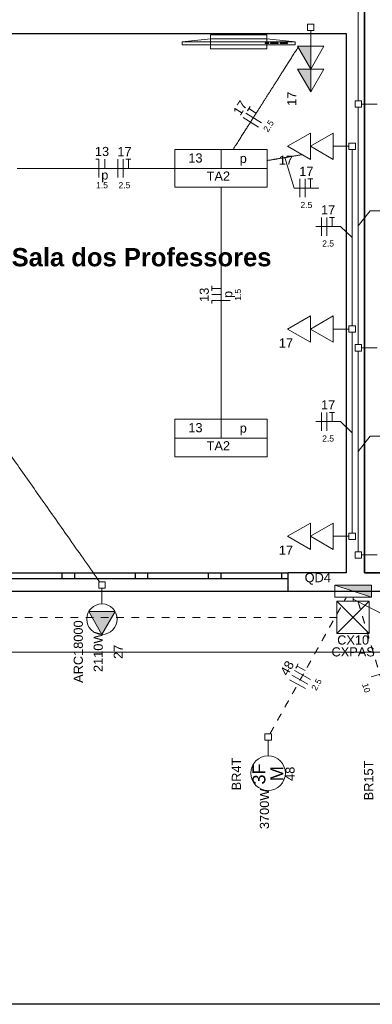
# Model space of a CAD drawing. Header units: millimetres. Extents: x 55082 to 85113, y -5867 to -946.
# Tile 5 of 77: x 56809 to 57098, y -5866 to -5058. Entities that reach past the tile are written whole.
import ezdxf

# ---------------------------------------------------------------- set-up
doc = ezdxf.new("R2010")
doc.units = ezdxf.units.MM
doc.header["$MEASUREMENT"] = 0
doc.linetypes.add('JIS_02_1.2', pattern=[0.25, 0.125, -0.125])
for name, color, linetype, lineweight in [('EL-Condutos', 5, 'Continuous', 20), ('EL-Fios (Fase 1)', 7, 'Continuous', 5), ('EL-Fios (Fase 2)', 7, 'Continuous', 5), ('EL-Fios (Fase 3)', 7, 'Continuous', 5), ('EL-Fios (Neutro)', 7, 'Continuous', 5), ('EL-Fios (Retorno)', 7, 'Continuous', 5), ('EL-Fios (Terra)', 7, 'Continuous', 5), ('EL-Textos fios', 7, 'Continuous', 20), ('FINA', 8, 'Continuous', 5), ('P-SIMBOL', 5, 'Continuous', 20), ('Textos', 7, 'Continuous', 5)]:
    doc.layers.add(name, color=color, linetype=linetype, lineweight=lineweight)
doc.layers.add('M-6', color=6, linetype='Continuous')
doc.styles.add('Arial', font='arial.ttf')
doc.styles.add('ArialN', font='arialbd.ttf')

msp = doc.modelspace()

# ---------------------------------------------------------------- hatches: boundary and pattern name
at = {"layer": 'P-SIMBOL', "linetype": 'Continuous'}
for points in [[(57047.26, -5080.1), (57047.26, -5098.85), (57036.44, -5080.1)], [(57047.26, -5098.85), (57047.26, -5117.6), (57036.44, -5098.85)], [(57097.09, -5532.13), (57097.09, -5522.14), (57066.99, -5522.14)], [(56876.01, -5543.85), (56876.01, -5562.6), (56865.19, -5543.85)], [(56876.01, -5543.85), (56876.01, -5562.6), (56886.84, -5543.85)]]:
    msp.add_hatch(color=256, dxfattribs=at).paths.add_polyline_path(points)

# ---------------------------------------------------------------- linework, layer by layer
for p, q in [((57091.23, -5071.86), (57091.23, -4951.86)), ((56728.49, -5512.14), (57028.49, -5512.14)), ((57028.49, -5517.14), (56728.49, -5517.14)), ((56843.49, -5517.14), (56843.49, -5512.14)), ((56853.49, -5512.14), (56853.49, -5517.14)), ((56903.49, -5517.14), (56903.49, -5512.14)), ((56913.49, -5512.14), (56913.49, -5517.14)), ((56963.49, -5517.14), (56963.49, -5512.14)), ((56973.49, -5512.14), (56973.49, -5517.14)), ((57023.49, -5517.14), (57023.49, -5512.14)), ((57028.49, -5512.14), (57028.49, -5527.14)), ((57028.49, -5512.14), (57028.49, -5527.14)), ((57428.99, -5512.14), (57091.23, -5512.14)), ((56728.49, -5527.14), (57028.49, -5527.14))]:
    msp.add_line(p, q)
msp.add_lwpolyline([(57091.23, -4767.14), (57091.23, -5512.14), (57461.23, -5512.14), (57461.23, -4767.14)], close=True)
for points in [[(57091.23, -5512.14), (57091.23, -4767.14)], [(56666.23, -5069.64), (57076.23, -5069.64)], [(57076.23, -5069.64), (57076.23, -5512.14)], [(57076.23, -5512.14), (57028.49, -5512.14)], [(57028.49, -5527.14), (57428.99, -5527.14)]]:
    msp.add_lwpolyline(points)
at = {"layer": 'EL-Condutos', "linetype": 'Continuous', "ltscale": 50}
for points in [[(56874.29, -5519.7), (56849.88, -5485), (56827.01, -5452.49), (56805.57, -5422.02), (56785.47, -5393.45), (56766.58, -5366.6), (56748.81, -5341.33), (56732.03, -5317.49), (56716.15, -5294.91), (56701.05, -5273.45), (56686.62, -5252.94), (56672.76, -5233.23), (56659.35, -5214.17), (56646.29, -5195.61), (56633.46, -5177.38), (56620.76, -5159.33), (56608.08, -5141.3), (56595.31, -5123.15), (56582.34, -5104.71), (56569.06, -5085.84), (56555.36, -5066.37), (56541.14, -5046.15), (56526.28, -5025.02), (56510.67, -5002.84), (56494.21, -4979.44), (56476.79, -4954.67), (56458.29, -4928.38), (56438.61, -4900.41), (56417.64, -4870.6), (56395.27, -4838.8), (56371.39, -4804.86)], [(57086.23, -4930.13), (57086.23, -4939.48), (57086.23, -4948.23), (57086.23, -4956.43), (57086.23, -4964.13), (57086.23, -4971.36), (57086.23, -4978.17), (57086.23, -4984.61), (57086.23, -4990.71), (57086.23, -4996.51), (57086.23, -5002.06), (57086.23, -5007.4), (57086.23, -5012.57), (57086.23, -5017.61), (57086.23, -5022.57), (57086.23, -5027.49), (57086.23, -5032.41), (57086.23, -5037.37), (57086.23, -5042.41), (57086.23, -5047.58), (57086.23, -5052.92), (57086.23, -5058.47), (57086.23, -5064.28), (57086.23, -5070.37), (57086.23, -5076.81), (57086.23, -5083.62), (57086.23, -5090.85), (57086.23, -5098.55), (57086.23, -5106.76), (57086.23, -5115.51), (57086.23, -5124.85)], [(56983.63, -5164.7), (56985.98, -5161.01), (56988.21, -5157.5), (56990.33, -5154.16), (56992.36, -5150.98), (56994.29, -5147.94), (56996.13, -5145.03), (56997.91, -5142.25), (56999.61, -5139.56), (57001.26, -5136.98), (57002.86, -5134.47), (57004.41, -5132.02), (57005.93, -5129.63), (57007.43, -5127.28), (57008.9, -5124.96), (57010.37, -5122.65), (57011.84, -5120.34), (57013.31, -5118.02), (57014.81, -5115.68), (57016.32, -5113.29), (57017.87, -5110.86), (57019.46, -5108.36), (57021.1, -5105.79), (57022.79, -5103.12), (57024.55, -5100.35), (57026.39, -5097.47), (57028.3, -5094.45), (57030.31, -5091.3), (57032.42, -5087.98), (57034.63, -5084.5), (57036.96, -5080.84)], [(57086.23, -5130.13), (57086.23, -5139.48), (57086.23, -5148.23), (57086.23, -5156.43), (57086.23, -5164.13), (57086.23, -5171.36), (57086.23, -5178.17), (57086.23, -5184.61), (57086.23, -5190.71), (57086.23, -5196.51), (57086.23, -5202.06), (57086.23, -5207.4), (57086.23, -5212.57), (57086.23, -5217.61), (57086.23, -5222.57), (57086.23, -5227.49), (57086.23, -5232.41), (57086.23, -5237.37), (57086.23, -5242.41), (57086.23, -5247.58), (57086.23, -5252.92), (57086.23, -5258.47), (57086.23, -5264.28), (57086.23, -5270.37), (57086.23, -5276.81), (57086.23, -5283.62), (57086.23, -5290.85), (57086.23, -5298.55), (57086.23, -5306.76), (57086.23, -5315.51), (57086.23, -5324.85)], [(57011.62, -5173.88), (57012.66, -5173.7), (57013.69, -5173.53), (57014.7, -5173.36), (57015.69, -5173.19), (57016.68, -5173.03), (57017.65, -5172.86), (57018.62, -5172.7), (57019.57, -5172.54), (57020.52, -5172.38), (57021.46, -5172.22), (57022.39, -5172.06), (57023.32, -5171.91), (57024.25, -5171.75), (57025.17, -5171.6), (57026.09, -5171.44), (57027, -5171.29), (57027.92, -5171.13), (57028.84, -5170.98), (57029.76, -5170.82), (57030.68, -5170.67), (57031.6, -5170.51), (57032.53, -5170.35), (57033.46, -5170.2), (57034.4, -5170.04), (57035.35, -5169.88), (57036.31, -5169.72), (57037.27, -5169.56), (57038.24, -5169.39), (57039.23, -5169.23), (57040.23, -5169.06)], [(57081.23, -5164.74), (57081.23, -5171.67), (57081.23, -5178.16), (57081.23, -5184.25), (57081.23, -5189.97), (57081.23, -5195.34), (57081.23, -5200.41), (57081.23, -5205.19), (57081.23, -5209.73), (57081.23, -5214.05), (57081.23, -5218.18), (57081.23, -5222.16), (57081.23, -5226.02), (57081.23, -5229.78), (57081.23, -5233.48), (57081.23, -5237.14), (57081.23, -5240.81), (57081.23, -5244.51), (57081.23, -5248.27), (57081.23, -5252.13), (57081.23, -5256.1), (57081.23, -5260.24), (57081.23, -5264.56), (57081.23, -5269.09), (57081.23, -5273.88), (57081.23, -5278.94), (57081.23, -5284.32), (57081.23, -5290.04), (57081.23, -5296.13), (57081.23, -5302.62), (57081.23, -5309.55)], [(56806.57, -5180.27), (56812.02, -5180.27), (56817.23, -5180.27), (56822.23, -5180.27), (56827.02, -5180.27), (56831.63, -5180.27), (56836.07, -5180.27), (56840.36, -5180.27), (56844.51, -5180.27), (56848.55, -5180.27), (56852.48, -5180.27), (56856.33, -5180.27), (56860.11, -5180.27), (56863.85, -5180.27), (56867.54, -5180.27), (56871.23, -5180.27), (56874.91, -5180.27), (56878.6, -5180.27), (56882.34, -5180.27), (56886.12, -5180.27), (56889.97, -5180.27), (56893.9, -5180.27), (56897.94, -5180.27), (56902.09, -5180.27), (56906.38, -5180.27), (56910.82, -5180.27), (56915.43, -5180.27), (56920.22, -5180.27), (56925.22, -5180.27), (56930.43, -5180.27), (56935.88, -5180.27)], [(56973.73, -5195.73), (56973.73, -5204.51), (56973.73, -5212.8), (56973.73, -5220.61), (56973.73, -5227.99), (56973.73, -5234.97), (56973.73, -5241.59), (56973.73, -5247.89), (56973.73, -5253.9), (56973.73, -5259.65), (56973.73, -5265.19), (56973.73, -5270.55), (56973.73, -5275.76), (56973.73, -5280.87), (56973.73, -5285.9), (56973.73, -5290.89), (56973.73, -5295.89), (56973.73, -5300.92), (56973.73, -5306.03), (56973.73, -5311.24), (56973.73, -5316.6), (56973.73, -5322.14), (56973.73, -5327.89), (56973.73, -5333.9), (56973.73, -5340.2), (56973.73, -5346.82), (56973.73, -5353.8), (56973.73, -5361.18), (56973.73, -5368.99), (56973.73, -5377.27), (56973.73, -5386.06)], [(57081.23, -5314.81), (57081.23, -5322.7), (57081.23, -5330.09), (57081.23, -5337.02), (57081.23, -5343.52), (57081.23, -5349.64), (57081.23, -5355.4), (57081.23, -5360.84), (57081.23, -5366), (57081.23, -5370.91), (57081.23, -5375.6), (57081.23, -5380.13), (57081.23, -5384.5), (57081.23, -5388.78), (57081.23, -5392.98), (57081.23, -5397.14), (57081.23, -5401.31), (57081.23, -5405.51), (57081.23, -5409.78), (57081.23, -5414.16), (57081.23, -5418.68), (57081.23, -5423.38), (57081.23, -5428.29), (57081.23, -5433.45), (57081.23, -5438.89), (57081.23, -5444.65), (57081.23, -5450.77), (57081.23, -5457.27), (57081.23, -5464.2), (57081.23, -5471.59), (57081.23, -5479.48)], [(57086.23, -5330.15), (57086.23, -5338.04), (57086.23, -5345.43), (57086.23, -5352.36), (57086.23, -5358.87), (57086.23, -5364.98), (57086.23, -5370.74), (57086.23, -5376.18), (57086.23, -5381.34), (57086.23, -5386.25), (57086.23, -5390.95), (57086.23, -5395.47), (57086.23, -5399.85), (57086.23, -5404.12), (57086.23, -5408.32), (57086.23, -5412.49), (57086.23, -5416.66), (57086.23, -5420.86), (57086.23, -5425.13), (57086.23, -5429.51), (57086.23, -5434.03), (57086.23, -5438.73), (57086.23, -5443.64), (57086.23, -5448.8), (57086.23, -5454.24), (57086.23, -5460), (57086.23, -5466.11), (57086.23, -5472.62), (57086.23, -5479.55), (57086.23, -5486.94), (57086.23, -5494.83)]]:
    msp.add_spline(points, degree=3, dxfattribs=at)
at = {"layer": 'EL-Condutos', "linetype": 'JIS_02_1.2', "ltscale": 50}
for points in [[(57013.81, -5644.22), (57016.86, -5638.76), (57019.73, -5633.63), (57022.43, -5628.8), (57024.97, -5624.26), (57027.36, -5619.97), (57029.63, -5615.92), (57031.77, -5612.09), (57033.81, -5608.45), (57035.75, -5604.98), (57037.6, -5601.65), (57039.39, -5598.46), (57041.12, -5595.37), (57042.8, -5592.36), (57044.45, -5589.41), (57046.08, -5586.49), (57047.7, -5583.59), (57049.32, -5580.69), (57050.96, -5577.75), (57052.63, -5574.77), (57054.34, -5571.71), (57056.1, -5568.55), (57057.93, -5565.28), (57059.84, -5561.86), (57061.84, -5558.29), (57063.94, -5554.53), (57066.16, -5550.56), (57068.51, -5546.36), (57070.99, -5541.91), (57073.63, -5537.19), (57076.44, -5532.17)], [(57082.04, -5532.14), (57082.04, -5532.26), (57082.04, -5532.38), (57082.04, -5532.5), (57082.04, -5532.61), (57082.04, -5532.73), (57082.04, -5532.84), (57082.04, -5532.96), (57082.04, -5533.07), (57082.04, -5533.19), (57082.04, -5533.3), (57082.04, -5533.41), (57082.04, -5533.52), (57082.04, -5533.63), (57082.04, -5533.75), (57082.04, -5533.86), (57082.04, -5533.97), (57082.04, -5534.08), (57082.04, -5534.19), (57082.04, -5534.3), (57082.04, -5534.41), (57082.04, -5534.51), (57082.04, -5534.62), (57082.04, -5534.73), (57082.04, -5534.84), (57082.04, -5534.95), (57082.04, -5535.06), (57082.04, -5535.16), (57082.04, -5535.27), (57082.04, -5535.38), (57082.04, -5535.49)], [(57120.1, -5649.51), (57118.39, -5643.8), (57116.78, -5638.43), (57115.27, -5633.38), (57113.85, -5628.62), (57112.51, -5624.14), (57111.25, -5619.9), (57110.05, -5615.9), (57108.91, -5612.09), (57107.83, -5608.46), (57106.79, -5604.99), (57105.79, -5601.65), (57104.83, -5598.42), (57103.89, -5595.27), (57102.97, -5592.19), (57102.06, -5589.14), (57101.15, -5586.11), (57100.25, -5583.07), (57099.33, -5580), (57098.39, -5576.88), (57097.44, -5573.68), (57096.45, -5570.37), (57095.43, -5566.94), (57094.36, -5563.37), (57093.24, -5559.62), (57092.06, -5555.67), (57090.81, -5551.51), (57089.5, -5547.11), (57088.1, -5542.44), (57086.62, -5537.48), (57085.05, -5532.21)], [(57068.95, -5548.74), (57011.76, -5548.74), (56958.19, -5548.74), (56907.99, -5548.74), (56860.9, -5548.74), (56816.65, -5548.74), (56774.99, -5548.74), (56735.65, -5548.74), (56698.39, -5548.74), (56662.94, -5548.74), (56629.04, -5548.74), (56596.44, -5548.74), (56564.87, -5548.74), (56534.08, -5548.74), (56503.8, -5548.74), (56473.79, -5548.74), (56443.77, -5548.74), (56413.5, -5548.74), (56382.71, -5548.74), (56351.14, -5548.74), (56318.53, -5548.74), (56284.64, -5548.74), (56249.18, -5548.74), (56211.92, -5548.74), (56172.59, -5548.74), (56130.93, -5548.74), (56086.68, -5548.74), (56039.59, -5548.74), (55989.38, -5548.74), (55935.82, -5548.74), (55878.63, -5548.74)]]:
    msp.add_spline(points, degree=3, dxfattribs=at)
at = {"layer": 'EL-Fios (Fase 1)'}
for p, q in [((57096.75, -5597.57), (57111.12, -5593.28)), ((57042.84, -5607.15), (57029.75, -5599.83))]:
    msp.add_line(p, q, dxfattribs=at)
at = {"layer": 'EL-Fios (Fase 2)'}
for p, q in [((57004.5, -5146.56), (56991.84, -5138.51)), ((56889.17, -5187.77), (56889.17, -5172.77)), ((57038.4, -5203.99), (57038.4, -5188.99)), ((57056.21, -5235.59), (57056.21, -5220.59)), ((57056.21, -5395.59), (57056.21, -5380.59)), ((57044.93, -5603.41), (57031.84, -5596.09))]:
    msp.add_line(p, q, dxfattribs=at)
at = {"layer": 'EL-Fios (Fase 3)'}
for p, q in [((57006.8, -5142.94), (56994.14, -5134.89)), ((56893.46, -5187.77), (56893.46, -5172.77)), ((57042.68, -5203.99), (57042.68, -5188.99)), ((57060.5, -5235.59), (57060.5, -5220.59)), ((57060.5, -5395.59), (57060.5, -5380.59)), ((57047.03, -5599.67), (57033.93, -5592.35))]:
    msp.add_line(p, q, dxfattribs=at)
at = {"layer": 'EL-Fios (Neutro)'}
for p, q in [((56870.87, -5172.77), (56873.37, -5172.77)), ((56873.37, -5187.77), (56873.37, -5172.77)), ((56981.23, -5288.75), (56966.23, -5288.75)), ((56966.23, -5291.25), (56966.23, -5288.75))]:
    msp.add_line(p, q, dxfattribs=at)
at = {"layer": 'EL-Fios (Retorno)'}
for p, q in [((56878.37, -5180.27), (56878.37, -5172.77)), ((56973.73, -5283.75), (56966.23, -5283.75))]:
    msp.add_line(p, q, dxfattribs=at)
at = {"layer": 'EL-Fios (Terra)'}
for points in [[(57002.77, -5135.3), (56996.44, -5131.28), (56995.37, -5132.96), (56997.52, -5129.59)], [(56897.74, -5180.27), (56897.74, -5172.77), (56895.74, -5172.77), (56899.74, -5172.77)], [(57046.97, -5196.49), (57046.97, -5188.99), (57044.97, -5188.99), (57048.97, -5188.99)], [(57064.78, -5228.09), (57064.78, -5220.59), (57062.78, -5220.59), (57066.78, -5220.59)], [(56973.73, -5278.75), (56966.23, -5278.75), (56966.23, -5280.75), (56966.23, -5276.75)], [(57064.78, -5388.09), (57064.78, -5380.59), (57062.78, -5380.59), (57066.78, -5380.59)], [(57042.57, -5592.27), (57036.02, -5588.61), (57035.05, -5590.36), (57037, -5586.86)]]:
    msp.add_lwpolyline(points, dxfattribs=at)
at = {"layer": 'EL-Textos fios'}
for p, q in [((57025.95, -5171.46), (57033.57, -5196.49)), ((57033.57, -5196.49), (57053.79, -5196.49)), ((57086.23, -5227.49), (57095.96, -5215.07)), ((57095.96, -5215.07), (57116.19, -5215.07)), ((57051.39, -5228.09), (57071.61, -5228.09)), ((57081.23, -5237.14), (57071.61, -5228.09)), ((57051.39, -5388.09), (57071.61, -5388.09)), ((57081.23, -5397.14), (57071.61, -5388.09)), ((57086.23, -5412.49), (57095.96, -5400.07)), ((57095.96, -5400.07), (57116.19, -5400.07)), ((57082.04, -5533.81), (57110.38, -5548.13))]:
    msp.add_line(p, q, dxfattribs=at)
at = {"layer": 'FINA'}
for p, q in [((57011.3, -5070.62), (56965.03, -5070.62)), ((56965.03, -5070.62), (56965.03, -5082.19)), ((57011.3, -5082.19), (57011.3, -5070.62)), ((56965.03, -5073.9), (56941.89, -5076.4)), ((56941.89, -5076.4), (56941.89, -5078.9)), ((56941.89, -5076.4), (57034.44, -5076.4)), ((56941.89, -5078.9), (57034.44, -5078.9)), ((57011.3, -5073.9), (56965.03, -5073.9)), ((57009.76, -5077.9), (57009.76, -5077.28)), ((57009.76, -5077.28), (57012.85, -5077.28)), ((57012.85, -5077.9), (57009.76, -5077.9)), ((57034.44, -5076.4), (57011.3, -5073.9)), ((57012.85, -5077.28), (57012.85, -5077.9)), ((57014.39, -5077.9), (57014.39, -5077.28)), ((57014.39, -5077.28), (57020.56, -5077.28)), ((57020.56, -5077.9), (57014.39, -5077.9)), ((57020.56, -5077.28), (57020.56, -5077.9)), ((57022.1, -5077.9), (57022.1, -5077.28)), ((57022.1, -5077.28), (57028.27, -5077.28)), ((57028.27, -5077.9), (57022.1, -5077.9)), ((57028.27, -5077.28), (57028.27, -5077.9)), ((57034.44, -5078.9), (57034.44, -5076.4)), ((56965.03, -5082.19), (57011.3, -5082.19))]:
    msp.add_line(p, q, dxfattribs=at)
msp.add_lwpolyline([(56666.23, -5069.64), (56666.23, -5512.14), (57076.23, -5512.14), (57076.23, -5069.64)], close=True, dxfattribs=at)
msp.add_lwpolyline([(59696.23, -5527.14), (59696.23, -5577.14), (55886.23, -5577.14), (55886.23, -5527.14)], dxfattribs=at)
at = {"layer": 'M-6'}
msp.add_line((60852.04, -5866.12), (55082.04, -5866.12), dxfattribs=at)
at = {"layer": 'P-SIMBOL'}
for p, q in [((57044.61, -5061.99), (57049.91, -5061.99)), ((57044.61, -5067.3), (57044.61, -5061.99)), ((57049.91, -5061.99), (57049.91, -5067.3)), ((57049.91, -5067.3), (57044.61, -5067.3)), ((57047.26, -5080.1), (57047.26, -5067.3)), ((57047.26, -5098.85), (57036.44, -5080.1)), ((57036.44, -5080.1), (57058.09, -5080.1)), ((57047.26, -5098.85), (57047.26, -5080.1)), ((57058.09, -5080.1), (57047.26, -5098.85)), ((57047.26, -5117.6), (57036.44, -5098.85)), ((57036.44, -5098.85), (57058.09, -5098.85)), ((57047.26, -5117.6), (57047.26, -5098.85)), ((57058.09, -5098.85), (57047.26, -5117.6)), ((57083.57, -5124.84), (57088.88, -5124.84)), ((57083.57, -5130.14), (57083.57, -5124.84)), ((57088.88, -5124.84), (57088.88, -5130.14)), ((57101.68, -5127.49), (57088.88, -5127.49)), ((57088.88, -5130.14), (57083.57, -5130.14)), ((57028.24, -5162.14), (57046.99, -5151.31)), ((57046.99, -5151.31), (57046.99, -5172.96)), ((57047.02, -5162.14), (57065.77, -5151.32)), ((57065.77, -5151.32), (57065.77, -5172.97)), ((57078.57, -5164.8), (57078.57, -5159.49)), ((57078.57, -5159.49), (57083.88, -5159.49)), ((57083.88, -5159.49), (57083.88, -5164.8)), ((56935.8, -5164.7), (56935.8, -5195.84)), ((56935.8, -5164.7), (57011.65, -5164.7)), ((56973.73, -5180.27), (56973.73, -5164.7)), ((57011.65, -5164.7), (57011.65, -5195.84)), ((57046.99, -5172.96), (57028.24, -5162.14)), ((57065.77, -5172.97), (57047.02, -5162.14)), ((57065.77, -5162.14), (57078.57, -5162.14)), ((57083.88, -5164.8), (57078.57, -5164.8)), ((56935.8, -5180.27), (57011.65, -5180.27)), ((56935.8, -5195.84), (57011.65, -5195.84)), ((57028.24, -5312.14), (57046.99, -5301.31)), ((57046.99, -5301.31), (57046.99, -5322.96)), ((57047.02, -5312.14), (57065.77, -5301.32)), ((57065.77, -5301.32), (57065.77, -5322.97)), ((57046.99, -5322.96), (57028.24, -5312.14)), ((57065.77, -5322.97), (57047.02, -5312.14)), ((57065.77, -5312.14), (57078.57, -5312.14)), ((57078.57, -5314.8), (57078.57, -5309.49)), ((57078.57, -5309.49), (57083.88, -5309.49)), ((57083.88, -5314.8), (57078.57, -5314.8)), ((57083.88, -5309.49), (57083.88, -5314.8)), ((57083.57, -5324.84), (57088.88, -5324.84)), ((57083.57, -5330.14), (57083.57, -5324.84)), ((57088.88, -5330.14), (57083.57, -5330.14)), ((57088.88, -5324.84), (57088.88, -5330.14)), ((57101.68, -5327.49), (57088.88, -5327.49)), ((56935.8, -5385.95), (56935.8, -5417.09)), ((56935.8, -5385.95), (57011.65, -5385.95)), ((56973.73, -5401.52), (56973.73, -5385.95)), ((57011.65, -5385.95), (57011.65, -5417.09)), ((56935.8, -5401.52), (57011.65, -5401.52)), ((56935.8, -5417.09), (57011.65, -5417.09)), ((57028.24, -5482.14), (57046.99, -5471.31)), ((57046.99, -5471.31), (57046.99, -5492.96)), ((57047.02, -5482.14), (57065.77, -5471.32)), ((57065.77, -5471.32), (57065.77, -5492.97)), ((57046.99, -5492.96), (57028.24, -5482.14)), ((57065.77, -5492.97), (57047.02, -5482.14)), ((57065.77, -5482.14), (57078.57, -5482.14)), ((57078.57, -5484.8), (57078.57, -5479.49)), ((57078.57, -5479.49), (57083.88, -5479.49)), ((57083.88, -5484.8), (57078.57, -5484.8)), ((57083.88, -5479.49), (57083.88, -5484.8)), ((57083.57, -5494.84), (57088.88, -5494.84)), ((57083.57, -5500.14), (57083.57, -5494.84)), ((57088.88, -5500.14), (57083.57, -5500.14)), ((57088.88, -5494.84), (57088.88, -5500.14)), ((57101.68, -5497.49), (57088.88, -5497.49)), ((56873.36, -5519.49), (56878.66, -5519.49)), ((56873.36, -5524.8), (56873.36, -5519.49)), ((56878.66, -5524.8), (56873.36, -5524.8)), ((56876.01, -5537.6), (56876.01, -5524.8)), ((56878.66, -5519.49), (56878.66, -5524.8)), ((57097.09, -5522.14), (57066.99, -5522.14)), ((57066.99, -5532.13), (57066.99, -5522.14)), ((57097.09, -5532.13), (57066.99, -5522.14)), ((57097.09, -5532.13), (57097.09, -5522.14)), ((57097.09, -5532.13), (57066.99, -5532.13)), ((57068.79, -5561.99), (57068.79, -5535.49)), ((57068.79, -5535.49), (57095.29, -5535.49)), ((57068.79, -5561.99), (57095.29, -5535.49)), ((57068.79, -5535.49), (57095.29, -5561.99)), ((57095.29, -5561.99), (57095.29, -5535.49)), ((56865.19, -5543.85), (56876.01, -5562.6)), ((56886.84, -5543.85), (56865.19, -5543.85)), ((56876.01, -5562.6), (56886.84, -5543.85)), ((57068.79, -5561.99), (57095.29, -5561.99)), ((57009.67, -5644.23), (57014.97, -5644.23)), ((57009.67, -5649.54), (57009.67, -5644.23)), ((57014.97, -5644.23), (57014.97, -5649.54)), ((57014.97, -5649.54), (57009.67, -5649.54)), ((57012.32, -5662.39), (57012.32, -5649.54))]:
    msp.add_line(p, q, dxfattribs=at)
for centre, radius in [((56876.01, -5550.1), 12.5), ((57012.32, -5676.49), 14.12)]:
    msp.add_circle(centre, radius, dxfattribs=at)

# ---------------------------------------------------------------- texts
at = {"layer": 'EL-Textos fios', "attachment_point": 8, "line_spacing_factor": 0.6, "style": 'Arial'}
for s, insert, char_height, width, rotation in [('17', (56992.59, -5132.72), 7.5, 23.3003, 57.54215), ('2.5', (57014.85, -5146.88), 5, 19.4131, 57.54215), ('13', (56876.07, -5170.29), 7.5, 23.3003, 0.00084), ('17', (56894.46, -5170.29), 7.5, 23.3003, 0.00084), ('p', (56878.37, -5191.74), 7.5, 11.6502, 0.00084), ('1.5', (56876.07, -5196.67), 5, 19.4131, 0.00084), ('2.5', (56894.46, -5196.67), 5, 19.4131, 0.00084), ('13', (56963.75, -5284), 7.5, 23.3003, 90.00021), ('p', (56985.2, -5283.75), 7.5, 11.6502, 90.00021), ('1.5', (56990.13, -5284), 5, 19.4131, 90.00021), ('48', (57031.21, -5592.14), 7.5, 23.3003, 60.79655), ('2.5', (57054.24, -5605.01), 5, 19.4131, 60.79655), ('10', (57090.35, -5607.24), 5, 15.5335, 286.6336)]:
    msp.add_mtext(s, dxfattribs=dict(at, insert=insert, char_height=char_height, width=width, rotation=rotation))
for s, insert, char_height, width in [('17', (57043.68, -5186.51), 7.5, 23.3003), ('2.5', (57043.68, -5212.89), 5, 19.4131), ('17', (57061.5, -5218.12), 7.5, 23.3003), ('2.5', (57061.5, -5244.49), 5, 19.4131), ('17', (57061.5, -5378.12), 7.5, 23.3003), ('2.5', (57061.5, -5404.49), 5, 19.4131)]:
    msp.add_mtext(s, dxfattribs=dict(at, insert=insert, char_height=char_height, width=width))
at = {"layer": 'FINA', "insert": (56801.96, -5245.66), "char_height": 15, "width": 426.2424, "attachment_point": 1, "style": 'ArialN'}
msp.add_mtext('Sala dos Professores', dxfattribs=at)
at = {"layer": 'P-SIMBOL', "char_height": 10.59, "attachment_point": 9, "rotation": 90.00021, "line_spacing_factor": 0.6, "style": 'Arial'}
for s, insert, width in [('3F', (57010.21, -5668.56), 34.5305), ('M', (57024.82, -5670.72), 24.6508)]:
    msp.add_mtext(s, dxfattribs=dict(at, insert=insert, width=width))
at = {"layer": 'Textos', "char_height": 7.5, "attachment_point": 8, "rotation": 90.00021, "line_spacing_factor": 0.6, "style": 'Arial'}
for s, insert, width in [('17', (57035.5, -5123.15), 23.3003), ('ARC18000', (56860.45, -5576.78), 102.5076), ('2110W', (56876.79, -5576.9), 66.3796), ('27', (56893.1, -5576.94), 23.3003), ('BR4T', (56990.03, -5677.18), 53.5747), ('BR15T', (57098.6, -5682.48), 65.2248), ('48', (57034.11, -5677.03), 23.3003), ('3700W', (57013.13, -5705.77), 66.3796)]:
    msp.add_mtext(s, dxfattribs=dict(at, insert=insert, width=width))
at = {"layer": 'Textos', "char_height": 7.5, "attachment_point": 8, "line_spacing_factor": 0.6, "style": 'Arial'}
for s, insert, width in [('13', (56952.68, -5175.64), 23.3003), ('17', (57026.94, -5177.34), 23.3003), ('p', (56991.93, -5178.12), 11.6502), ('TA2', (56971.48, -5190.39), 38.4375), ('17', (57026.94, -5327.34), 23.3003), ('13', (56952.68, -5396.89), 23.3003), ('p', (56991.93, -5399.37), 11.6502), ('TA2', (56971.48, -5411.64), 38.4375), ('17', (57026.94, -5497.34), 23.3003), ('QD4', (57053.04, -5521.88), 43.0907), ('CX10', (57082.04, -5571.07), 52.42), ('CXPAS', (57082.04, -5580.82), 71.0671)]:
    msp.add_mtext(s, dxfattribs=dict(at, insert=insert, width=width))

doc.saveas('drawing.dxf')
